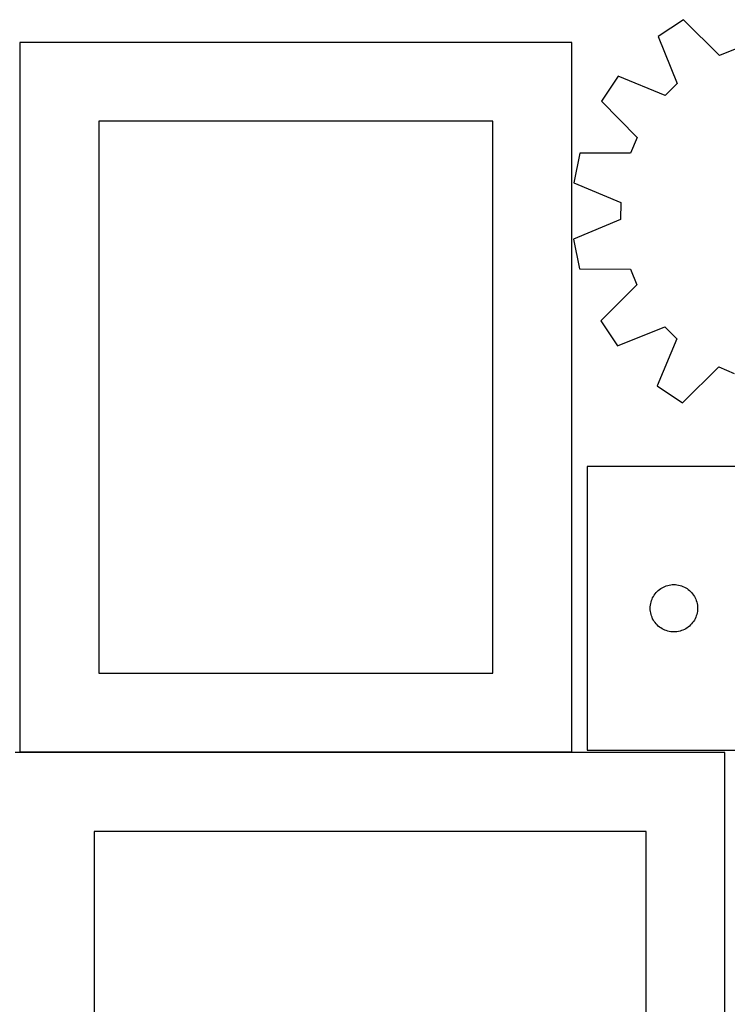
# Model space of a CAD drawing. Header units: millimetres. Extents: x 7 to 1243, y 7 to 1618.
# Tile 8 of 13: x 554 to 823, y 391 to 766. Entities that reach past the tile are written whole.
import ezdxf

# ---------------------------------------------------------------- set-up
doc = ezdxf.new("R2010")
doc.units = ezdxf.units.MM
doc.layers.add('CUT', color=7, linetype='CONTINUOUS', true_color=0x000000)

msp = doc.modelspace()

# ---------------------------------------------------------------- linework, layer by layer
at = {"layer": 'CUT'}
for p, q in [((806.062952, 765.779728), (796.456738, 759.391761)), ((819.781012, 752.09553), (806.062952, 765.779728)), ((553.651535, 757.116022), (553.651535, 487.116022)), ((763.651535, 757.116022), (553.651535, 757.116022)), ((763.651535, 487.116022), (763.651535, 757.116022)), ((796.456738, 759.391761), (803.770281, 741.44867)), ((825.726828, 754.542968), (819.781012, 752.09553)), ((781.303107, 744.305042), (774.872692, 734.727191)), ((799.213657, 736.912166), (781.303107, 744.305042)), ((803.770281, 741.44867), (799.213657, 736.912166)), ((774.872692, 734.727191), (788.496048, 720.948709)), ((583.651535, 727.116022), (583.651535, 517.116022)), ((733.651535, 727.116022), (583.651535, 727.116022)), ((733.651535, 517.116022), (733.651535, 727.116022)), ((788.496048, 720.948709), (786.022321, 715.013781)), ((766.645999, 714.989837), (764.370355, 703.680244)), ((786.022321, 715.013781), (766.645999, 714.989837)), ((764.370355, 703.680244), (782.229492, 696.164018)), ((782.229492, 696.164018), (782.215265, 689.734206)), ((782.215265, 689.734206), (764.323041, 682.297088)), ((764.323041, 682.297088), (766.548614, 670.977534)), ((766.548614, 670.977534), (785.92464, 670.867843)), ((785.92464, 670.867843), (788.372078, 664.922027)), ((788.372078, 664.922027), (774.68788, 651.203967)), ((774.68788, 651.203967), (781.075847, 641.597753)), ((781.075847, 641.597753), (799.018938, 648.911296)), ((799.018938, 648.911296), (803.555442, 644.354672)), ((803.555442, 644.354672), (796.162566, 626.444122)), ((805.740417, 620.013707), (819.518899, 633.637063)), ((819.518899, 633.637063), (825.453827, 631.163336)), ((796.162566, 626.444122), (805.740417, 620.013707)), ((835.465268, 595.787418), (769.465268, 595.787418)), ((769.465268, 595.787418), (769.465268, 487.787418)), ((794.982041, 546.78755), (795.325088, 547.266271)), ((795.325088, 547.266271), (795.69871, 547.72153)), ((795.69871, 547.72153), (796.101307, 548.151379)), ((796.101307, 548.151379), (796.531155, 548.553976)), ((796.531155, 548.553976), (796.986415, 548.927598)), ((796.986415, 548.927598), (797.465136, 549.270644)), ((797.465136, 549.270644), (797.965268, 549.581646)), ((797.965268, 549.581646), (798.48467, 549.859272)), ((798.48467, 549.859272), (799.021117, 550.102334)), ((799.021117, 550.102334), (799.572313, 550.309789)), ((799.572313, 550.309789), (800.135896, 550.48075)), ((800.135896, 550.48075), (800.709455, 550.614485)), ((800.709455, 550.614485), (801.290532, 550.710421)), ((801.290532, 550.710421), (801.87664, 550.768148)), ((801.87664, 550.768148), (802.465268, 550.787418)), ((802.465268, 550.787418), (803.053896, 550.768148)), ((803.053896, 550.768148), (803.640004, 550.710421)), ((803.640004, 550.710421), (804.221081, 550.614485)), ((804.221081, 550.614485), (804.794639, 550.48075)), ((804.794639, 550.48075), (805.358223, 550.309789)), ((805.358223, 550.309789), (805.909419, 550.102334)), ((805.909419, 550.102334), (806.445866, 549.859272)), ((806.445866, 549.859272), (806.965268, 549.581646)), ((806.965268, 549.581646), (807.4654, 549.270644)), ((807.4654, 549.270644), (807.944121, 548.927598)), ((807.944121, 548.927598), (808.39938, 548.553976)), ((808.39938, 548.553976), (808.829229, 548.151379)), ((808.829229, 548.151379), (809.231826, 547.72153)), ((809.231826, 547.72153), (809.605448, 547.266271)), ((809.605448, 547.266271), (809.948494, 546.78755)), ((793.542264, 542.962153), (793.6382, 543.543231)), ((793.6382, 543.543231), (793.771935, 544.116789)), ((793.771935, 544.116789), (793.942897, 544.680373)), ((793.942897, 544.680373), (794.150352, 545.231569)), ((794.150352, 545.231569), (794.393413, 545.768016)), ((794.393413, 545.768016), (794.671039, 546.287418)), ((794.671039, 546.287418), (794.982041, 546.78755)), ((809.948494, 546.78755), (810.259496, 546.287418)), ((810.259496, 546.287418), (810.537122, 545.768016)), ((810.537122, 545.768016), (810.780184, 545.231569)), ((810.780184, 545.231569), (810.987639, 544.680373)), ((810.987639, 544.680373), (811.1586, 544.116789)), ((811.1586, 544.116789), (811.292335, 543.543231)), ((811.292335, 543.543231), (811.388272, 542.962153)), ((793.465268, 541.787418), (793.484538, 542.376046)), ((793.484538, 541.19879), (793.465268, 541.787418)), ((793.484538, 542.376046), (793.542264, 542.962153)), ((793.542264, 540.612682), (793.484538, 541.19879)), ((793.6382, 540.031605), (793.542264, 540.612682)), ((793.771935, 539.458046), (793.6382, 540.031605)), ((811.292335, 540.031605), (811.1586, 539.458046)), ((811.388272, 540.612682), (811.292335, 540.031605)), ((811.388272, 542.962153), (811.445998, 542.376046)), ((811.445998, 541.19879), (811.388272, 540.612682)), ((811.445998, 542.376046), (811.465268, 541.787418)), ((811.465268, 541.787418), (811.445998, 541.19879)), ((793.942897, 538.894463), (793.771935, 539.458046)), ((794.150352, 538.343267), (793.942897, 538.894463)), ((794.393413, 537.80682), (794.150352, 538.343267)), ((794.671039, 537.287418), (794.393413, 537.80682)), ((794.982041, 536.787286), (794.671039, 537.287418)), ((795.325088, 536.308565), (794.982041, 536.787286)), ((795.69871, 535.853305), (795.325088, 536.308565)), ((796.101307, 535.423457), (795.69871, 535.853305)), ((809.231826, 535.853305), (808.829229, 535.423457)), ((809.605448, 536.308565), (809.231826, 535.853305)), ((809.948494, 536.787286), (809.605448, 536.308565)), ((810.259496, 537.287418), (809.948494, 536.787286)), ((810.537122, 537.80682), (810.259496, 537.287418)), ((810.780184, 538.343267), (810.537122, 537.80682)), ((810.987639, 538.894463), (810.780184, 538.343267)), ((811.1586, 539.458046), (810.987639, 538.894463)), ((796.531155, 535.020859), (796.101307, 535.423457)), ((796.986415, 534.647238), (796.531155, 535.020859)), ((797.465136, 534.304191), (796.986415, 534.647238)), ((797.965268, 533.993189), (797.465136, 534.304191)), ((798.48467, 533.715563), (797.965268, 533.993189)), ((799.021117, 533.472502), (798.48467, 533.715563)), ((799.572313, 533.265047), (799.021117, 533.472502)), ((800.135896, 533.094085), (799.572313, 533.265047)), ((800.709455, 532.96035), (800.135896, 533.094085)), ((801.290532, 532.864414), (800.709455, 532.96035)), ((801.87664, 532.806687), (801.290532, 532.864414)), ((802.465268, 532.787418), (801.87664, 532.806687)), ((803.053896, 532.806687), (802.465268, 532.787418)), ((803.640004, 532.864414), (803.053896, 532.806687)), ((804.221081, 532.96035), (803.640004, 532.864414)), ((804.794639, 533.094085), (804.221081, 532.96035)), ((805.358223, 533.265047), (804.794639, 533.094085)), ((805.909419, 533.472502), (805.358223, 533.265047)), ((806.445866, 533.715563), (805.909419, 533.472502)), ((806.965268, 533.993189), (806.445866, 533.715563)), ((807.4654, 534.304191), (806.965268, 533.993189)), ((807.944121, 534.647238), (807.4654, 534.304191)), ((808.39938, 535.020859), (807.944121, 534.647238)), ((808.829229, 535.423457), (808.39938, 535.020859)), ((583.651535, 517.116022), (733.651535, 517.116022)), ((769.465268, 487.787418), (835.465268, 487.787418)), ((821.909111, 486.859201), (551.909111, 486.859201)), ((553.651535, 487.116022), (763.651535, 487.116022)), ((821.909111, 276.859201), (821.909111, 486.859201)), ((791.909111, 456.859201), (581.909111, 456.859201)), ((581.909111, 456.859201), (581.909111, 306.859201)), ((791.909111, 306.859201), (791.909111, 456.859201))]:
    msp.add_line(p, q, dxfattribs=at)

doc.saveas('drawing.dxf')
